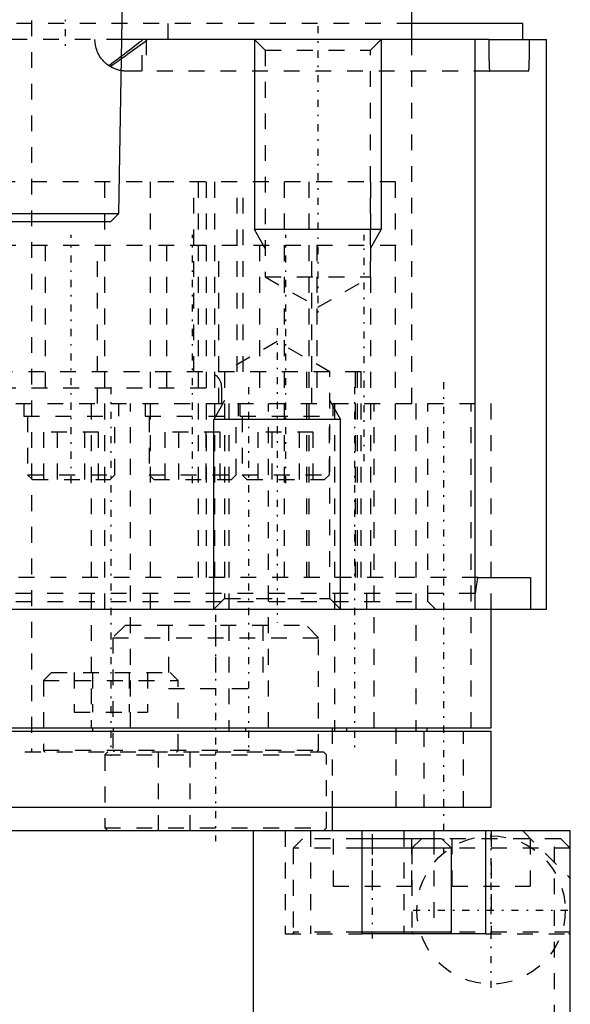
# Model space of a CAD drawing. Extents: x -70 to 70, y -1 to 596.
# Tile 3 of 13: x 15 to 50, y 118 to 180. Entities that reach past the tile are written whole.
import ezdxf

# ---------------------------------------------------------------- set-up
doc = ezdxf.new("R2010")
doc.units = 0
doc.linetypes.add('CENTER', pattern=[1.5, 0.45, -0.5, 0.05, -0.5])
doc.linetypes.add('DASHED', pattern=[2, 1, -1])
for name, color, linetype in [('AM_0', 7, 'CONTINUOUS'), ('AM_10', 7, 'CONTINUOUS'), ('AM_3', 7, 'DASHED'), ('AM_7', 7, 'CENTER')]:
    doc.layers.add(name, color=color, linetype=linetype)

msp = doc.modelspace()

# ---------------------------------------------------------------- linework, layer by layer
at = {"layer": 'AM_0', "color": 7, "linetype": 'CONTINUOUS'}
for p, q in [((40, 179), (40, 182.5)), ((21.508, 168), (21.744, 181.5)), ((47, 180), (40.046, 180)), ((47, 179), (47, 180)), ((44.855, 179), (21.723, 179)), ((43.991, 144), (43.991, 179)), ((44.91, 179), (48.5, 179)), ((48.49, 143), (48.49, 179)), ((48.5, 143), (48.5, 179)), ((47.374, 177), (44.913, 177)), ((-21.508, 168), (21.508, 168)), ((21, 167.5), (21.508, 168)), ((-21, 167.5), (21, 167.5)), ((44.184, 145), (47.49, 145)), ((47.49, 145), (47.49, 143)), ((44.009, 144.135), (43.991, 144)), ((43.991, 144), (44, 144)), ((44, 143), (44, 144)), ((8.007, 143), (48.5, 143)), ((45, 135.5), (45, 143)), ((8.005, 135.5), (45, 135.5)), ((8.005, 135.3), (45, 135.3)), ((19.855, 135.3), (19.855, 135.5)), ((21.138, 135.5), (21.138, 135.3)), ((28.463, 135.3), (28.463, 135.5)), ((29.511, 135.5), (29.511, 135.3)), ((35.131, 135.3), (35.131, 135.5)), ((35.872, 135.5), (35.872, 135.3)), ((40.975, 135.3), (40.975, 135.5)), ((45, 130.5), (45, 135.3)), ((8.005, 130.5), (45, 130.5)), ((35, 129), (35, 130.5)), ((50, 129), (8, 129)), ((30, 117), (30, 129)), ((36.861, 122.5), (36.861, 129)), ((41.389, 129), (41.389, 128.5)), ((44.639, 129), (44.639, 122.5)), ((50, 117), (50, 129)), ((41.9, 128.5), (36.86, 128.5)), ((42.5, 127.9), (41.9, 128.5)), ((42.5, 127.9), (36.86, 127.9)), ((42.5, 122.6), (42.5, 127.9)), ((42.5, 122.6), (36.86, 122.6)), ((44.639, 122.5), (36.861, 122.5))]:
    msp.add_line(p, q, dxfattribs=at)
for points in [[(44.855, 179, 0), (44.855, 178.983, 0), (44.855, 178.949, 0), (44.855, 178.915, 0), (44.855, 178.898, 0), (44.855, 178.88, 0), (44.855, 178.845, 0), (44.855, 178.81, 0), (44.855, 178.774, 0), (44.855, 178.739, 0), (44.856, 178.703, 0), (44.856, 178.686, 0), (44.856, 178.668, 0), (44.856, 178.633, 0), (44.856, 178.598, 0), (44.856, 178.564, 0), (44.857, 178.529, 0), (44.857, 178.496, 0), (44.857, 178.479, 0), (44.857, 178.463, 0), (44.857, 178.43, 0), (44.858, 178.398, 0), (44.858, 178.383, 0), (44.858, 178.367, 0), (44.858, 178.337, 0), (44.859, 178.307, 0), (44.859, 178.292, 0), (44.859, 178.277, 0), (44.859, 178.247, 0), (44.86, 178.218, 0), (44.86, 178.188, 0), (44.86, 178.158, 0), (44.861, 178.129, 0), (44.861, 178.114, 0), (44.861, 178.1, 0), (44.862, 178.071, 0), (44.862, 178.042, 0), (44.863, 178.014, 0), (44.863, 177.986, 0), (44.864, 177.958, 0), (44.864, 177.944, 0), (44.864, 177.931, 0), (44.865, 177.904, 0), (44.865, 177.878, 0), (44.866, 177.853, 0), (44.866, 177.828, 0), (44.867, 177.803, 0), (44.867, 177.791, 0), (44.867, 177.779, 0), (44.868, 177.756, 0), (44.868, 177.733, 0), (44.869, 177.711, 0), (44.869, 177.69, 0), (44.87, 177.669, 0), (44.87, 177.659, 0), (44.87, 177.648, 0), (44.871, 177.628, 0), (44.872, 177.607, 0), (44.872, 177.587, 0), (44.873, 177.567, 0), (44.873, 177.547, 0), (44.874, 177.537, 0), (44.874, 177.528, 0), (44.875, 177.509, 0), (44.875, 177.49, 0), (44.876, 177.48, 0), (44.876, 177.471, 0), (44.876, 177.453, 0), (44.877, 177.435, 0), (44.877, 177.426, 0), (44.878, 177.417, 0), (44.878, 177.4, 0), (44.879, 177.383, 0), (44.881, 177.328, 0), (44.885, 177.244, 0), (44.889, 177.177, 0), (44.894, 177.119, 0), (44.898, 177.072, 0), (44.9, 177.052, 0), (44.902, 177.036, 0), (44.907, 177.012, 0), (44.911, 177.001, 0), (44.913, 177, 0)], [(47.374, 177, 0), (47.376, 177.001, 0), (47.38, 177.013, 0), (47.384, 177.037, 0), (47.387, 177.054, 0), (47.389, 177.074, 0), (47.393, 177.122, 0), (47.397, 177.181, 0), (47.401, 177.251, 0), (47.403, 177.299, 0), (47.403, 177.314, 0), (47.404, 177.329, 0), (47.404, 177.337, 0), (47.405, 177.345, 0), (47.405, 177.361, 0), (47.406, 177.377, 0), (47.407, 177.394, 0), (47.407, 177.411, 0), (47.408, 177.429, 0), (47.408, 177.438, 0), (47.409, 177.447, 0), (47.409, 177.465, 0), (47.41, 177.484, 0), (47.41, 177.493, 0), (47.41, 177.503, 0), (47.411, 177.522, 0), (47.412, 177.541, 0), (47.412, 177.551, 0), (47.412, 177.561, 0), (47.413, 177.581, 0), (47.413, 177.601, 0), (47.414, 177.621, 0), (47.414, 177.642, 0), (47.415, 177.662, 0), (47.415, 177.673, 0), (47.415, 177.683, 0), (47.416, 177.704, 0), (47.416, 177.726, 0), (47.417, 177.749, 0), (47.417, 177.772, 0), (47.418, 177.796, 0), (47.418, 177.808, 0), (47.418, 177.82, 0), (47.419, 177.845, 0), (47.419, 177.87, 0), (47.42, 177.896, 0), (47.42, 177.923, 0), (47.421, 177.95, 0), (47.421, 177.963, 0), (47.421, 177.977, 0), (47.422, 178.004, 0), (47.422, 178.032, 0), (47.423, 178.06, 0), (47.423, 178.089, 0), (47.423, 178.118, 0), (47.424, 178.132, 0), (47.424, 178.147, 0), (47.424, 178.176, 0), (47.425, 178.205, 0), (47.425, 178.234, 0), (47.425, 178.263, 0), (47.426, 178.292, 0), (47.426, 178.307, 0), (47.426, 178.322, 0), (47.426, 178.351, 0), (47.426, 178.381, 0), (47.427, 178.397, 0), (47.427, 178.412, 0), (47.427, 178.444, 0), (47.427, 178.476, 0), (47.427, 178.492, 0), (47.428, 178.509, 0), (47.428, 178.542, 0), (47.428, 178.575, 0), (47.428, 178.609, 0), (47.428, 178.643, 0), (47.428, 178.678, 0), (47.429, 178.695, 0), (47.429, 178.712, 0), (47.429, 178.746, 0), (47.429, 178.781, 0), (47.429, 178.815, 0), (47.429, 178.85, 0), (47.429, 178.884, 0), (47.429, 178.901, 0), (47.429, 178.917, 0), (47.429, 178.951, 0), (47.429, 178.984, 0), (47.429, 179, 0)], [(44.184, 145, 0), (44.179, 144.999, 0), (44.17, 144.991, 0), (44.16, 144.974, 0), (44.156, 144.964, 0), (44.151, 144.951, 0), (44.141, 144.921, 0), (44.132, 144.885, 0), (44.097, 144.719, 0), (44.038, 144.341, 0), (44.009, 144.135, 0)]]:
    msp.add_polyline3d(points, dxfattribs=at)
for centre, radius, start, end in [((45, 144), 1, 172.2189, 180), ((42.4, 122.6), 0.1, 270, 0)]:
    msp.add_arc(centre, radius, start, end, dxfattribs=at)
at = {"layer": 'AM_10', "color": 7, "linetype": 'CONTINUOUS'}
for p, q in [((30.068, 179), (30.068, 167)), ((38.068, 179), (38.068, 167)), ((38.068, 167), (30.068, 167)), ((30.744, 165.8), (30.068, 167)), ((37.391, 165.8), (38.068, 167)), ((28.176, 156.2), (27.5, 155)), ((34.823, 156.2), (35.5, 155)), ((35.5, 155), (27.5, 155)), ((27.5, 143), (27.5, 155)), ((35.5, 143), (35.5, 155))]:
    msp.add_line(p, q, dxfattribs=at)
at = {"layer": 'AM_3', "color": 6, "linetype": 'DASHED'}
for p, q in [((16, 394.2), (16, 134)), ((24.627, 179), (24.627, 187)), ((40.046, 180), (-40.046, 180)), ((21.723, 179), (-21.723, 179)), ((22.988, 177), (22.988, 179)), ((23.225, 179), (23.225, 177)), ((30.068, 179), (30.744, 178.323)), ((37.391, 178.323), (38.068, 179)), ((40, 166), (40, 179)), ((44.855, 179), (47, 179)), ((30.744, 178.323), (30.744, 164)), ((30.744, 178.323), (37.391, 178.323)), ((37.391, 164), (37.391, 178.323)), ((44.913, 177), (22, 177)), ((38.969, 170), (4, 170)), ((20.615, 143), (20.615, 170)), ((23.5, 143), (23.5, 170)), ((26.246, 158), (26.246, 170)), ((26.532, 145), (26.532, 170)), ((27.03, 145), (27.03, 170)), ((27.57, 145), (27.57, 170)), ((28.965, 158), (28.965, 170)), ((29.364, 158), (29.364, 170)), ((31.963, 145), (31.963, 170)), ((33.513, 145), (33.513, 170)), ((37.419, 145), (37.419, 170)), ((38.969, 145), (38.969, 170)), ((38.97, 145), (38.97, 170)), ((-40, 166), (40, 166)), ((16.85, 166), (16.85, 156)), ((20.15, 156), (20.15, 166)), ((24.513, 166), (24.513, 156)), ((27.813, 156), (27.813, 166)), ((30.393, 166), (30.393, 156)), ((33.693, 156), (33.693, 166)), ((34, 166), (34, 156)), ((40, 156), (40, 166)), ((30.744, 164), (34.068, 162.081)), ((30.744, 164), (37.391, 164)), ((34.068, 162.081), (37.391, 164)), ((31.5, 159.919), (28.176, 158)), ((34.823, 158), (31.5, 159.919)), ((36.8, 158), (-36.8, 158)), ((28.176, 158), (28.176, 143.677)), ((33.372, 145), (33.372, 158)), ((34.823, 143.677), (34.823, 158)), ((36.438, 145), (36.438, 158)), ((36.57, 145), (36.57, 158)), ((36.8, 145), (36.8, 158)), ((36.8, 145), (36.8, 158)), ((-28, 157), (28, 157)), ((28, 156), (28, 157)), ((-45, 156), (45, 156)), ((15.5, 156), (15.5, 155.2)), ((19.75, 156), (19.75, 135.5)), ((21.5, 155.2), (21.5, 156)), ((22.25, 135.5), (22.25, 156)), ((23.163, 156), (23.163, 155.2)), ((28.448, 156), (28.448, 135.5)), ((29.043, 156), (29.043, 155.2)), ((29.163, 155.2), (29.163, 156)), ((30.948, 135.5), (30.948, 156)), ((35.043, 155.2), (35.043, 156)), ((35.123, 156), (35.123, 135.3)), ((37.623, 135.5), (37.623, 156)), ((40.25, 156), (40.25, 135.3)), ((41, 143.5), (41, 156)), ((43.75, 135.5), (43.75, 156)), ((45, 143), (45, 156)), ((15.5, 155.2), (21.5, 155.2)), ((15.75, 155.2), (15.75, 151.5)), ((21.25, 151.5), (21.25, 155.2)), ((23.163, 155.2), (35.043, 155.2)), ((23.413, 155.2), (23.413, 151.5)), ((28.913, 151.5), (28.913, 155.2)), ((29.293, 155.2), (29.293, 151.5)), ((34.793, 151.5), (34.793, 155.2)), ((16.768, 151.2), (16.768, 154.2)), ((20.232, 154.2), (16.768, 154.2)), ((17.634, 151.2), (17.634, 154.2)), ((19.366, 151.2), (19.366, 154.2)), ((20.232, 151.2), (20.232, 154.2)), ((24.43, 151.2), (24.43, 154.2)), ((27.894, 154.2), (24.43, 154.2)), ((25.296, 151.2), (25.296, 154.2)), ((27.028, 151.2), (27.028, 154.2)), ((27.894, 151.2), (27.894, 154.2)), ((30.309, 151.2), (30.309, 154.2)), ((33.774, 154.2), (30.309, 154.2)), ((31.175, 151.2), (31.175, 154.2)), ((32.907, 151.2), (32.907, 154.2)), ((33.774, 151.2), (33.774, 154.2)), ((15.75, 151.5), (16.05, 151.2)), ((15.75, 151.5), (21.25, 151.5)), ((16.05, 151.2), (20.95, 151.2)), ((20.95, 151.2), (21.25, 151.5)), ((23.413, 151.5), (23.713, 151.2)), ((23.413, 151.5), (28.913, 151.5)), ((23.713, 151.2), (28.613, 151.2)), ((28.613, 151.2), (28.913, 151.5)), ((29.293, 151.5), (29.593, 151.2)), ((29.293, 151.5), (34.793, 151.5)), ((29.593, 151.2), (34.493, 151.2)), ((34.493, 151.2), (34.793, 151.5)), ((44.184, 145), (-44.184, 145)), ((37.157, 143), (37.157, 145)), ((43.991, 144), (-43.991, 144)), ((-41, 143.5), (41, 143.5)), ((28.176, 143.677), (27.5, 143)), ((28.176, 143.677), (34.823, 143.677)), ((35.5, 143), (34.823, 143.677)), ((41.5, 143), (41, 143.5)), ((21.917, 142), (21.117, 141.2)), ((21.917, 142), (33.317, 142)), ((24.642, 142), (24.642, 138)), ((27.617, 142), (27.617, 138)), ((30.592, 142), (30.592, 138)), ((34.117, 141.2), (33.317, 142)), ((21.117, 141.2), (21.117, 134.1)), ((21.117, 141.2), (34.117, 141.2)), ((34.117, 134.1), (34.117, 141.2)), ((17.25, 139), (16.75, 138.5)), ((17.25, 139), (24.75, 139)), ((18.691, 139), (18.691, 136.5)), ((19.845, 139), (19.845, 136.5)), ((22.155, 139), (22.155, 136.5)), ((23.309, 139), (23.309, 136.5)), ((25.25, 138.5), (24.75, 139)), ((16.75, 138.5), (16.75, 134.1)), ((16.75, 138.5), (25.25, 138.5)), ((25.25, 134.1), (25.25, 138.5)), ((24.642, 138), (30.592, 138)), ((18.691, 136.5), (23.309, 136.5)), ((35, 130.5), (35, 135.5)), ((39, 130.5), (39, 135.5)), ((40.75, 135.3), (40.75, 130.5)), ((43.25, 130.5), (43.25, 135.3)), ((-34.417, 134), (34.417, 134)), ((16.75, 134.1), (34.117, 134.1)), ((20.817, 134), (20.617, 133.8)), ((20.617, 133.8), (20.617, 129.2)), ((20.617, 133.8), (34.617, 133.8)), ((21.117, 134.1), (21.217, 134)), ((24, 129), (24, 134)), ((26, 129), (26, 134)), ((34.017, 134), (34.117, 134.1)), ((34.617, 133.8), (34.417, 134)), ((34.617, 129.2), (34.617, 133.8)), ((20.617, 129.2), (20.817, 129)), ((20.617, 129.2), (34.617, 129.2)), ((32, 129), (32, 122.5)), ((33.611, 129), (33.611, 122.5)), ((34.417, 129), (34.617, 129.2)), ((39.5, 129), (39.5, 122.5)), ((45, 129), (45, 122.5)), ((47, 129), (50, 126)), ((49, 117), (49, 129)), ((33.1, 128.5), (32.5, 127.9)), ((36.86, 128.5), (33.1, 128.5)), ((35.025, 128.5), (35.025, 125.5)), ((37.5, 128.5), (37.5, 125.5)), ((39.975, 128.5), (39.975, 125.5)), ((40.6, 128.5), (40, 127.9)), ((41.389, 128.5), (41.389, 122.5)), ((49.4, 128.5), (41.9, 128.5)), ((42.525, 128.5), (42.525, 125.5)), ((47.475, 128.5), (47.475, 125.5)), ((50, 127.9), (49.4, 128.5)), ((32.5, 127.9), (32.5, 122.6)), ((36.86, 127.9), (32.5, 127.9)), ((40, 127.9), (40, 122.6)), ((50, 127.9), (42.5, 127.9)), ((35.025, 125.5), (39.975, 125.5)), ((42.525, 125.5), (47.475, 125.5)), ((36.86, 122.6), (32.5, 122.6)), ((50, 122.6), (42.5, 122.6)), ((32, 122.5), (36.861, 122.5)), ((44.639, 122.5), (50, 122.5))]:
    msp.add_line(p, q, dxfattribs=at)
for points in [[(20.878, 177.344, 0), (20.83, 177.378, 0), (20.737, 177.45, 0), (20.649, 177.525, 0), (20.607, 177.565, 0), (20.567, 177.605, 0), (20.49, 177.688, 0), (20.419, 177.775, 0), (20.354, 177.864, 0), (20.294, 177.956, 0), (20.24, 178.051, 0), (20.215, 178.099, 0), (20.191, 178.147, 0), (20.148, 178.245, 0), (20.11, 178.345, 0), (20.079, 178.445, 0), (20.052, 178.546, 0), (20.031, 178.647, 0), (20.023, 178.698, 0), (20.016, 178.748, 0), (20.006, 178.85, 0), (20.001, 178.95, 0), (20, 179, 0)], [(22.988, 179, 0), (22.988, 179, 0), (22.988, 178.999, 0), (22.988, 178.998, 0), (22.988, 178.997, 0), (22.988, 178.997, 0), (22.988, 178.996, 0), (22.988, 178.995, 0), (22.988, 178.994, 0), (22.988, 178.993, 0), (22.988, 178.992, 0), (22.988, 178.992, 0), (22.988, 178.991, 0), (22.987, 178.99, 0), (22.987, 178.989, 0), (22.987, 178.988, 0), (22.987, 178.987, 0), (22.987, 178.986, 0), (22.987, 178.986, 0), (22.987, 178.985, 0), (22.986, 178.985, 0), (22.986, 178.984, 0), (22.986, 178.983, 0), (22.986, 178.983, 0), (22.986, 178.982, 0), (22.985, 178.981, 0), (22.985, 178.98, 0), (22.985, 178.98, 0), (22.985, 178.979, 0), (22.984, 178.978, 0), (22.984, 178.977, 0), (22.984, 178.976, 0), (22.983, 178.975, 0), (22.983, 178.975, 0), (22.983, 178.974, 0), (22.983, 178.973, 0), (22.982, 178.973, 0), (22.981, 178.969, 0), (22.978, 178.963, 0), (22.974, 178.957, 0), (22.97, 178.951, 0), (22.968, 178.948, 0), (22.965, 178.945, 0), (22.96, 178.938, 0), (22.954, 178.931, 0), (22.947, 178.924, 0), (22.94, 178.916, 0), (22.932, 178.908, 0), (22.927, 178.903, 0), (22.923, 178.899, 0), (22.913, 178.89, 0), (22.902, 178.88, 0), (22.896, 178.875, 0), (22.857, 178.842, 0), (22.755, 178.761, 0), (22.626, 178.662, 0), (22.477, 178.549, 0), (22.32, 178.43, 0), (22.164, 178.312, 0), (22.088, 178.253, 0), (22.012, 178.195, 0), (21.862, 178.081, 0), (21.716, 177.969, 0), (21.573, 177.86, 0), (21.435, 177.755, 0), (21.3, 177.653, 0), (21.235, 177.604, 0), (21.171, 177.556, 0), (21.048, 177.466, 0), (20.933, 177.383, 0), (20.878, 177.344, 0)], [(20.953, 177.296, 0), (21.002, 177.328, 0), (21.103, 177.394, 0), (21.209, 177.465, 0), (21.264, 177.503, 0), (21.32, 177.542, 0), (21.436, 177.623, 0), (21.556, 177.708, 0), (21.68, 177.797, 0), (21.809, 177.89, 0), (21.943, 177.988, 0), (22.011, 178.037, 0), (22.081, 178.088, 0), (22.223, 178.192, 0), (22.367, 178.297, 0), (22.514, 178.404, 0), (22.663, 178.512, 0), (22.813, 178.62, 0), (22.889, 178.674, 0), (22.963, 178.728, 0), (23.115, 178.837, 0), (23.214, 178.911, 0), (23.239, 178.931, 0), (23.261, 178.949, 0), (23.27, 178.958, 0), (23.271, 178.959, 0), (23.274, 178.962, 0), (23.276, 178.965, 0), (23.278, 178.966, 0), (23.279, 178.967, 0), (23.281, 178.97, 0), (23.283, 178.972, 0), (23.285, 178.975, 0), (23.286, 178.977, 0), (23.288, 178.979, 0), (23.289, 178.981, 0), (23.289, 178.982, 0), (23.29, 178.984, 0), (23.291, 178.986, 0), (23.292, 178.988, 0), (23.293, 178.99, 0), (23.294, 178.992, 0), (23.294, 178.993, 0), (23.294, 178.994, 0), (23.294, 178.994, 0), (23.294, 178.994, 0), (23.294, 178.995, 0), (23.294, 178.995, 0), (23.294, 178.995, 0), (23.294, 178.995, 0), (23.294, 178.996, 0), (23.294, 178.996, 0), (23.295, 178.997, 0), (23.295, 178.997, 0), (23.295, 178.997, 0), (23.295, 178.997, 0), (23.295, 178.998, 0), (23.295, 178.998, 0), (23.295, 178.998, 0), (23.295, 178.999, 0), (23.295, 178.999, 0), (23.295, 178.999, 0), (23.295, 178.999, 0), (23.295, 179, 0), (23.295, 179, 0)], [(22, 177, 0), (21.967, 177, 0), (21.902, 177.002, 0), (21.837, 177.007, 0), (21.805, 177.01, 0), (21.773, 177.013, 0), (21.708, 177.021, 0), (21.643, 177.032, 0), (21.579, 177.045, 0), (21.515, 177.06, 0), (21.452, 177.077, 0), (21.42, 177.086, 0), (21.389, 177.096, 0), (21.326, 177.117, 0), (21.264, 177.14, 0), (21.203, 177.166, 0), (21.142, 177.193, 0), (21.082, 177.223, 0), (21.052, 177.239, 0), (21.023, 177.255, 0), (20.964, 177.289, 0), (20.907, 177.325, 0), (20.878, 177.344, 0)]]:
    msp.add_polyline3d(points, dxfattribs=at)
msp.add_circle((45, 124), 4.681, dxfattribs=at)
for centre, radius, start, end in [((27, 157), 1, 0, 90), ((16.85, 134.1), 0.1, 180, 270), ((25.15, 134.1), 0.1, 270, 0), ((32.6, 122.6), 0.1, 180, 270), ((40.1, 122.6), 0.1, 180, 270), ((49.9, 122.6), 0.1, 270, 0)]:
    msp.add_arc(centre, radius, start, end, dxfattribs=at)
at = {"layer": 'AM_7', "color": 4, "linetype": 'CENTER'}
for p, q in [((18.127, 187.4), (18.127, 178.6)), ((34.068, 179.846), (34.068, 161.235)), ((18.5, 150.96), (18.5, 166.65)), ((26.163, 150.96), (26.163, 166.65)), ((32.043, 150.96), (32.043, 166.65)), ((37, 152.35), (37, 166.65)), ((31.5, 160.765), (31.5, 142.154)), ((21, 157.035), (21, 133.75)), ((29.698, 157.035), (29.698, 134.265)), ((36.373, 157.035), (36.373, 134.265)), ((42, 157.35), (42, 127.65)), ((27.617, 142.65), (27.617, 128.35)), ((37.5, 128.8), (37.5, 122.2)), ((45, 119.085), (45, 128.915)), ((40.085, 124), (49.915, 124))]:
    msp.add_line(p, q, dxfattribs=at)

doc.saveas('drawing.dxf')
